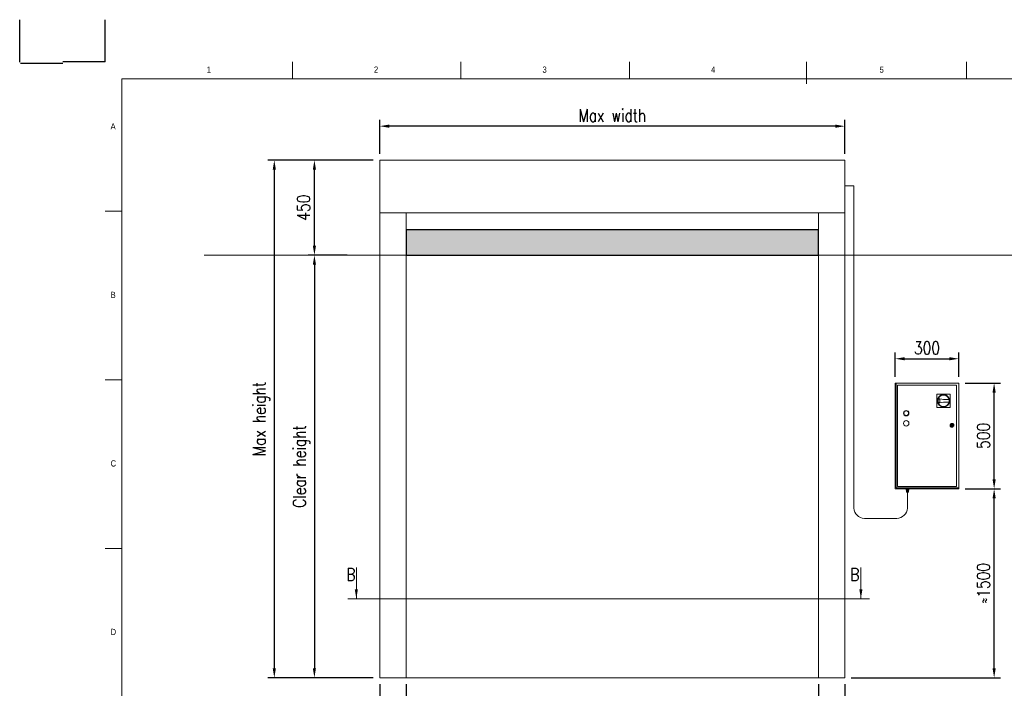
# Model space of a CAD drawing. Header units: inches. Extents: x 0 to 13926, y 0 to 5002.
# Tile 9 of 10: x 6759 to 11417, y 1840 to 5002. Entities that reach past the tile are written whole.
import ezdxf

# ---------------------------------------------------------------- set-up
doc = ezdxf.new("R2010")
doc.units = ezdxf.units.IN
doc.header["$MEASUREMENT"] = 0
doc.layers.add('FORMAT', color=7, linetype='Continuous')
doc.styles.add('NYIP', font='romans.shx', dxfattribs={"width": 0.8})
doc.styles.add('SLDTEXTSTYLE0', font='GOTHIC.TTF', dxfattribs={"width": 0.913})
doc.dimstyles.new('STANDARD35', dxfattribs={"dimscale": 35, "dimtxt": 2, "dimasz": 1.5, "dimexe": 1, "dimexo": 1, "dimgap": 0.7, "dimtad": 1, "dimdec": 0, "dimdsep": 46, "dimtxsty": 'NYIP', "dimcen": 0, "dimclrd": 1, "dimclre": 1, "dimclrt": 2, "dimadec": 0, "dimazin": 0, "dimtfac": 1, "dimtdec": 0, "dimtix": 1, "dimtmove": 0, "dimatfit": 3, "dimfxl": 0, "dimtvp": 1, "dimtolj": 1, "dimtzin": 0, "dimarcsym": 0})

# ---------------------------------------------------------------- blocks, each defined once
blk = doc.blocks.new('A$C7C9C4F3F')
at = {"color": 7, "lineweight": 5}
blk.add_line((8295, 11245), (8295, 11504), dxfattribs=at)
at = {"layer": 'FORMAT', "color": 7, "lineweight": 5}
for p, q in [((2216, 11304), (2216, 11504)), ((4209, 11504), (4209, 11304)), ((6202, 11304), (6202, 11504)), ((10188, 11304), (10188, 11504)), ((16199, 11304), (199, 11304)), ((199, 11304), (199, 199)), ((199, 9738), (0, 9738)), ((0, 7745), (199, 7745)), ((0, 5752), (199, 5752))]:
    blk.add_line(p, q, dxfattribs=at)
at = {"color": 7, "lineweight": 5, "char_height": 73.8, "attachment_point": 1, "style": 'SLDTEXTSTYLE0'}
for s, insert in [('1', (1203, 11450)), ('2', (3180, 11450)), ('3', (5173, 11450)), ('4', (7166, 11450)), ('5', (9159, 11450)), ('A', (66, 10780)), ('B', (66, 8787)), ('C', (66, 6794)), ('D', (66, 4801))]:
    blk.add_mtext(s, dxfattribs=dict(at, insert=insert))
blk = doc.blocks.new('*D80')
at = {"color": 7, "lineweight": -2}
for p, q in [((8587.1, 1859.5), (8587.1, 1665.8)), ((10537.1, 1859.5), (10537.1, 1665.8)), ((8632.1, 1695.8), (10492.1, 1695.8))]:
    blk.add_line(p, q, dxfattribs=at)
at = {"color": 7}
for points in [[(8632.1, 1703.3), (8632.1, 1688.3), (8587.1, 1695.8)], [(10492.1, 1688.3), (10492.1, 1703.3), (10537.1, 1695.8)]]:
    blk.add_solid(points, dxfattribs=at)
at = {"layer": 'Defpoints', "color": 0}
for p in [(8587.1, 1889.5), (10537.1, 1889.5), (10537.1, 1695.8)]:
    blk.add_point(p, dxfattribs=at)
at = {"color": 7, "lineweight": 0, "insert": (9562.1, 1746.8), "char_height": 60, "attachment_point": 5, "style": 'NYIP'}
blk.add_mtext('\\A1;Clear width', dxfattribs=at)
blk = doc.blocks.new('*D81')
at = {"color": 7, "lineweight": -2}
for p, q in [((8462.1, 1859.5), (8462.1, 1665.8)), ((8587.1, 1859.5), (8587.1, 1665.8)), ((8462.1, 1695.8), (8213.1, 1695.8)), ((8417.1, 1695.8), (8372.1, 1695.8)), ((8587.1, 1695.8), (8462.1, 1695.8)), ((8632.1, 1695.8), (8677.1, 1695.8))]:
    blk.add_line(p, q, dxfattribs=at)
at = {"color": 7}
for points in [[(8417.1, 1688.3), (8417.1, 1703.3), (8462.1, 1695.8)], [(8632.1, 1703.3), (8632.1, 1688.3), (8587.1, 1695.8)]]:
    blk.add_solid(points, dxfattribs=at)
at = {"layer": 'Defpoints', "color": 0}
for p in [(8462.1, 1889.5), (8587.1, 1889.5), (8462.1, 1695.8)]:
    blk.add_point(p, dxfattribs=at)
at = {"color": 7, "lineweight": 0, "insert": (8292.6, 1746.8), "char_height": 60, "attachment_point": 5, "style": 'NYIP'}
blk.add_mtext('\\A1;125', dxfattribs=at)
blk = doc.blocks.new('*D82')
at = {"color": 7, "lineweight": -2}
for p, q in [((10537.1, 1859.5), (10537.1, 1665.8)), ((10662.1, 1859.5), (10662.1, 1665.8)), ((10492.1, 1695.8), (10447.1, 1695.8)), ((10537.1, 1695.8), (10662.1, 1695.8)), ((10662.1, 1695.8), (10911, 1695.8)), ((10707.1, 1695.8), (10752.1, 1695.8))]:
    blk.add_line(p, q, dxfattribs=at)
at = {"color": 7}
for points in [[(10492.1, 1688.3), (10492.1, 1703.3), (10537.1, 1695.8)], [(10707.1, 1703.3), (10707.1, 1688.3), (10662.1, 1695.8)]]:
    blk.add_solid(points, dxfattribs=at)
at = {"layer": 'Defpoints', "color": 0}
for p in [(10537.1, 1889.5), (10662.1, 1889.5), (10662.1, 1695.8)]:
    blk.add_point(p, dxfattribs=at)
at = {"color": 7, "lineweight": 0, "insert": (10831.5, 1746.8), "char_height": 60, "attachment_point": 5, "style": 'NYIP'}
blk.add_mtext('\\A1;125', dxfattribs=at)
blk = doc.blocks.new('*D83')
at = {"color": 7, "lineweight": -2}
for p, q in [((8432.1, 4338), (7933.7, 4338)), ((7963.7, 4293), (7963.7, 1934.5)), ((8432.1, 1889.5), (7933.7, 1889.5))]:
    blk.add_line(p, q, dxfattribs=at)
at = {"color": 7}
for points in [[(7971.2, 4293), (7956.2, 4293), (7963.7, 4338)], [(7956.2, 1934.5), (7971.2, 1934.5), (7963.7, 1889.5)]]:
    blk.add_solid(points, dxfattribs=at)
at = {"layer": 'Defpoints', "color": 0}
for p in [(8462.1, 4338), (7963.7, 1889.5), (8462.1, 1889.5)]:
    blk.add_point(p, dxfattribs=at)
at = {"color": 7, "lineweight": 0, "insert": (7902.7, 3113.8), "char_height": 60, "attachment_point": 5, "rotation": 90, "style": 'NYIP'}
blk.add_mtext('\\A1;Max height', dxfattribs=at)
blk = doc.blocks.new('*D84')
at = {"color": 7, "lineweight": -2}
for p, q in [((8462.1, 4368), (8462.1, 4528.3)), ((10662.1, 4368), (10662.1, 4528.3)), ((10617.1, 4498.3), (8507.1, 4498.3))]:
    blk.add_line(p, q, dxfattribs=at)
at = {"color": 7}
for points in [[(8507.1, 4505.8), (8507.1, 4490.8), (8462.1, 4498.3)], [(10617.1, 4490.8), (10617.1, 4505.8), (10662.1, 4498.3)]]:
    blk.add_solid(points, dxfattribs=at)
at = {"layer": 'Defpoints', "color": 0}
for p in [(8462.1, 4498.3), (8462.1, 4338), (10662.1, 4338)]:
    blk.add_point(p, dxfattribs=at)
at = {"color": 7, "lineweight": 0, "insert": (9562.1, 4549.3), "char_height": 60, "attachment_point": 5, "style": 'NYIP'}
blk.add_mtext('\\A1;Max width', dxfattribs=at)
blk = doc.blocks.new('*D85')
at = {"color": 7, "lineweight": -2}
for p, q in [((8432.1, 4338), (8123.4, 4338)), ((8153.4, 3933), (8153.4, 4293)), ((8308.3, 3888), (8123.4, 3888))]:
    blk.add_line(p, q, dxfattribs=at)
at = {"color": 7}
for points in [[(8160.9, 4293), (8145.9, 4293), (8153.4, 4338)], [(8145.9, 3933), (8160.9, 3933), (8153.4, 3888)]]:
    blk.add_solid(points, dxfattribs=at)
at = {"layer": 'Defpoints', "color": 0}
for p in [(8153.4, 4338), (8462.1, 4338), (8338.3, 3888)]:
    blk.add_point(p, dxfattribs=at)
at = {"color": 7, "lineweight": 0, "insert": (8102.4, 4113), "char_height": 60, "attachment_point": 5, "rotation": 90, "style": 'NYIP'}
blk.add_mtext('\\A1;450', dxfattribs=at)
blk = doc.blocks.new('*D86')
at = {"color": 7, "lineweight": -2}
for p, q in [((8307.4, 3888), (8123.4, 3888)), ((8153.4, 3843), (8153.4, 1934.5)), ((8432.1, 1889.5), (8123.4, 1889.5))]:
    blk.add_line(p, q, dxfattribs=at)
at = {"color": 7}
for points in [[(8160.9, 3843), (8145.9, 3843), (8153.4, 3888)], [(8145.9, 1934.5), (8160.9, 1934.5), (8153.4, 1889.5)]]:
    blk.add_solid(points, dxfattribs=at)
at = {"layer": 'Defpoints', "color": 0}
for p in [(8337.4, 3888), (8153.4, 1889.5), (8462.1, 1889.5)]:
    blk.add_point(p, dxfattribs=at)
at = {"color": 7, "lineweight": 0, "insert": (8092.4, 2888.8), "char_height": 60, "attachment_point": 5, "rotation": 90, "style": 'NYIP'}
blk.add_mtext('\\A1;Clear height^J', dxfattribs=at)
blk = doc.blocks.new('*D87')
at = {"color": 7, "lineweight": -2}
for p, q in [((11230.9, 2783.5), (11398.4, 2783.5)), ((11368.4, 1934.5), (11368.4, 2738.5)), ((10692.1, 1889.5), (11398.4, 1889.5))]:
    blk.add_line(p, q, dxfattribs=at)
at = {"color": 7}
for points in [[(11375.9, 2738.5), (11360.9, 2738.5), (11368.4, 2783.5)], [(11360.9, 1934.5), (11375.9, 1934.5), (11368.4, 1889.5)]]:
    blk.add_solid(points, dxfattribs=at)
at = {"layer": 'Defpoints', "color": 0}
for p in [(11200.9, 2783.5), (11368.4, 2783.5), (10662.1, 1889.5)]:
    blk.add_point(p, dxfattribs=at)
at = {"color": 7, "lineweight": 0, "insert": (11317.4, 2336.5), "char_height": 60, "attachment_point": 5, "rotation": 90, "style": 'NYIP'}
blk.add_mtext('\\A1;≈1500', dxfattribs=at)
blk = doc.blocks.new('*D88')
at = {"color": 7, "lineweight": -2}
for p, q in [((11230.9, 3283.5), (11398.4, 3283.5)), ((11368.4, 2828.5), (11368.4, 3238.5)), ((11230.9, 2783.5), (11398.4, 2783.5))]:
    blk.add_line(p, q, dxfattribs=at)
at = {"color": 7}
for points in [[(11375.9, 3238.5), (11360.9, 3238.5), (11368.4, 3283.5)], [(11360.9, 2828.5), (11375.9, 2828.5), (11368.4, 2783.5)]]:
    blk.add_solid(points, dxfattribs=at)
at = {"layer": 'Defpoints', "color": 0}
for p in [(11200.9, 3283.5), (11368.4, 3283.5), (11200.9, 2783.5)]:
    blk.add_point(p, dxfattribs=at)
at = {"color": 7, "lineweight": 0, "insert": (11317.4, 3033.5), "char_height": 60, "attachment_point": 5, "rotation": 90, "style": 'NYIP'}
blk.add_mtext('\\A1;500', dxfattribs=at)
blk = doc.blocks.new('*D89')
at = {"color": 7, "lineweight": -2}
for p, q in [((10900.9, 3313.5), (10900.9, 3428.3)), ((11200.9, 3313.5), (11200.9, 3428.3)), ((10945.9, 3398.3), (11155.9, 3398.3))]:
    blk.add_line(p, q, dxfattribs=at)
at = {"color": 7}
for points in [[(10945.9, 3405.8), (10945.9, 3390.8), (10900.9, 3398.3)], [(11155.9, 3390.8), (11155.9, 3405.8), (11200.9, 3398.3)]]:
    blk.add_solid(points, dxfattribs=at)
at = {"layer": 'Defpoints', "color": 0}
for p in [(11200.9, 3398.3), (10900.9, 3283.5), (11200.9, 3283.5)]:
    blk.add_point(p, dxfattribs=at)
at = {"color": 7, "lineweight": 0, "insert": (11050.9, 3449.3), "char_height": 60, "attachment_point": 5, "style": 'NYIP'}
blk.add_mtext('\\A1;300', dxfattribs=at)

msp = doc.modelspace()

# ---------------------------------------------------------------- hatches: boundary and pattern name
at = {"true_color": 0x10733a}
h = msp.add_hatch(color=116, dxfattribs=at)
h.set_gradient(color2=(0, 0, 0), one_color=1)
h.paths.add_polyline_path([(10537.1, 3888), (10537.1, 4008), (8587.1, 4008), (8587.1, 3888)])

# ---------------------------------------------------------------- linework, layer by layer
at = {"color": 2}
for p, q in [((6759.5, 4801.5), (6759.5, 5001.5)), ((7163, 4802), (7163, 5002)), ((7163, 4802), (6963, 4802))]:
    msp.add_line(p, q, dxfattribs=at)
for p, q in [((6763.5, 4797), (6963.5, 4797)), ((10537.1, 4008), (8587.1, 4008)), ((8587.1, 4008), (8587.1, 3888)), ((10537.1, 3888), (10537.1, 4008)), ((8587.1, 3888), (10537.1, 3888))]:
    msp.add_line(p, q)
at = {"color": 7, "lineweight": 5}
for p, q in [((10662.1, 4338), (8462.1, 4338)), ((8462.1, 4337.7), (8462.1, 4338)), ((8462.1, 4332.1), (8462.1, 4337.7)), ((8462.1, 4337.7), (8462.1, 4337.7)), ((8462.1, 4331.6), (8462.1, 4332.1)), ((8462.1, 4315.8), (8462.1, 4331.6)), ((10662.1, 4267), (10662.1, 4338)), ((8462.1, 4314.8), (8462.1, 4315.8)), ((8462.1, 4291.3), (8462.1, 4314.8)), ((8462.1, 4290), (8462.1, 4291.3)), ((8462.1, 4262), (8462.1, 4290)), ((8462.1, 4261.3), (8462.1, 4262)), ((8462.1, 4164.8), (8462.1, 4261.3)), ((10662.1, 3891), (10662.1, 4267)), ((10704.5, 4215.5), (10662.1, 4215.5)), ((10704.5, 4215.5), (10704.5, 2692.1)), ((8462.1, 4164.1), (8462.1, 4164.8)), ((8462.1, 4136.1), (8462.1, 4164.1)), ((8462.1, 4134.8), (8462.1, 4136.1)), ((8462.1, 4111.2), (8462.1, 4134.8)), ((8462.1, 4110.2), (8462.1, 4111.2)), ((8462.1, 4094.5), (8462.1, 4110.2)), ((8462.1, 4094), (8462.1, 4094.5)), ((8462.1, 4088.4), (8462.1, 4094)), ((8462.1, 4088.3), (8462.1, 4088.4)), ((8462.1, 4088.3), (8462.1, 1889.5)), ((10662.1, 4088.3), (8462.1, 4088.3)), ((8587.1, 4088.3), (8587.1, 1889.5)), ((10537.1, 1889.5), (10537.1, 4088.3)), ((10662.1, 3820), (10662.1, 3891)), ((10662.1, 1889.5), (10662.1, 3820)), ((10904.7, 3283.5), (10900.9, 3283.5)), ((10900.9, 3283.5), (10900.9, 2783.5)), ((10904.7, 3283.5), (10904.7, 2787.3)), ((11200.9, 3283.5), (10904.7, 3283.5)), ((11190, 3272.6), (10911.8, 3272.6)), ((10911.8, 3272.6), (10911.8, 2794.4)), ((11190, 2794.4), (11190, 3272.6)), ((11200.9, 2787.3), (11200.9, 3283.5)), ((11160, 3230.7), (11097.6, 3230.4)), ((11097.6, 3230.4), (11097.9, 3168)), ((11160.3, 3168.3), (11160, 3230.7)), ((11097.9, 3168), (11160.3, 3168.3)), ((11129, 3205.1), (11104.2, 3209.8)), ((11104.3, 3188.7), (11129, 3193.6)), ((11111.7, 3206.4), (11105.4, 3207.6)), ((11105.5, 3190.9), (11111.7, 3192.2)), ((11111.7, 3192.2), (11111.7, 3206.4)), ((11111.7, 3192.2), (11111.7, 3206.4)), ((11155.2, 3205.3), (11129, 3205.1)), ((11129, 3193.6), (11155.3, 3193.7)), ((11165.9, 3084.8), (11163.9, 3084.8)), ((11163.9, 3082.2), (11165.9, 3082.2)), ((11173.9, 3084.8), (11171.9, 3084.8)), ((11171.9, 3082.2), (11173.9, 3082.2)), ((10911.8, 2794.4), (11190, 2794.4)), ((10900.9, 2783.5), (11200.9, 2783.5)), ((10904.7, 2787.3), (11200.9, 2787.3)), ((10908.2, 2783.5), (10907.9, 2783.5)), ((10907.9, 2783.5), (10907.9, 2783.5)), ((10908.8, 2783.5), (10908.2, 2783.5)), ((10909.8, 2783.5), (10908.8, 2783.5)), ((10911, 2783.5), (10909.8, 2783.5)), ((10912.5, 2783.5), (10911, 2783.5)), ((10914.2, 2783.5), (10912.5, 2783.5)), ((10916, 2783.5), (10914.2, 2783.5)), ((10917.8, 2783.5), (10916, 2783.5)), ((10919.6, 2783.5), (10917.8, 2783.5)), ((10921.3, 2783.5), (10919.6, 2783.5)), ((10922.8, 2783.5), (10921.3, 2783.5)), ((10924, 2783.5), (10922.8, 2783.5)), ((10925, 2783.5), (10924, 2783.5)), ((10925.6, 2783.5), (10925, 2783.5)), ((10925.9, 2783.5), (10925.6, 2783.5)), ((10925.9, 2783.5), (10925.9, 2783.5)), ((10948.2, 2783.5), (10947.9, 2783.5)), ((10947.9, 2783.5), (10947.9, 2783.5)), ((10948.8, 2783.5), (10948.2, 2783.5)), ((10949.8, 2783.5), (10948.8, 2783.5)), ((10951, 2783.5), (10949.8, 2783.5)), ((10952.5, 2783.5), (10951, 2783.5)), ((10952.4, 2777), (10952.4, 2779.5)), ((10952.4, 2779.5), (10955.5, 2779.5)), ((10952.4, 2777), (10955.5, 2777)), ((10954.7, 2777), (10952.4, 2777)), ((10954.2, 2783.5), (10952.5, 2783.5)), ((10953.3, 2769.5), (10953.3, 2775)), ((10953.3, 2775), (10958.7, 2775)), ((10953.5, 2767.7), (10953.3, 2769.5)), ((10953.3, 2769.5), (10956, 2769.5)), ((10953.3, 2769.5), (10953.3, 2769.5)), ((10953.3, 2769.5), (10953.4, 2769.5)), ((10953.3, 2769.5), (10953.3, 2769.5)), ((10953.3, 2769.5), (10953.3, 2769.5)), ((10953.4, 2769.5), (10953.7, 2769.5)), ((10953.6, 2767.7), (10953.5, 2767.7)), ((10953.8, 2767.7), (10953.6, 2767.7)), ((10953.7, 2769.5), (10954, 2769.5)), ((10954.1, 2767.7), (10953.8, 2767.7)), ((10954, 2769.5), (10954.4, 2769.5)), ((10954.6, 2767.7), (10954.1, 2767.7)), ((10954.2, 2779.5), (10954.2, 2783.5)), ((10956, 2783.5), (10954.2, 2783.5)), ((10954.4, 2769.5), (10954.8, 2769.5)), ((10955.3, 2767.7), (10954.6, 2767.7)), ((10954.7, 2775), (10954.7, 2777)), ((10954.7, 2777), (10954.7, 2777)), ((10954.7, 2777), (10954.9, 2777)), ((10954.8, 2769.5), (10955.4, 2769.5)), ((10954.9, 2777), (10955.2, 2777)), ((10955.1, 2766.5), (10955, 2766.5)), ((10955, 2766.5), (10955.1, 2766.5)), ((10955.4, 2766.5), (10955.1, 2766.5)), ((10955.1, 2766.5), (10955.4, 2766.5)), ((10955.2, 2777), (10955.8, 2777)), ((10956.1, 2767.7), (10955.3, 2767.7)), ((10955.4, 2769.5), (10956, 2769.5)), ((10955.8, 2766.5), (10955.4, 2766.5)), ((10955.4, 2766.5), (10955.8, 2766.5)), ((10955.5, 2777), (10955.5, 2779.5)), ((10955.5, 2779.5), (10961.8, 2779.5)), ((10955.5, 2777), (10961.8, 2777)), ((10955.8, 2777), (10956.4, 2777)), ((10956.4, 2766.5), (10955.8, 2766.5)), ((10955.8, 2766.5), (10956.4, 2766.5)), ((10957.8, 2783.5), (10956, 2783.5)), ((10956, 2769.5), (10958.7, 2769.5)), ((10956, 2769.5), (10956.6, 2769.5)), ((10957, 2767.7), (10956.1, 2767.7)), ((10956.4, 2766.5), (10956.2, 2766.5)), ((10956.2, 2766.5), (10956.2, 2766.5)), ((10956.2, 2766.5), (10956.4, 2766.5)), ((10956.4, 2777), (10957.2, 2777)), ((10957.1, 2766.5), (10956.4, 2766.5)), ((10956.4, 2766.5), (10957.1, 2766.5)), ((10956.7, 2766.5), (10956.4, 2766.5)), ((10956.4, 2766.5), (10956.7, 2766.5)), ((10956.6, 2769.5), (10957.3, 2769.5)), ((10957.2, 2766.5), (10956.7, 2766.5)), ((10956.7, 2766.5), (10957.2, 2766.5)), ((10957.9, 2767.7), (10957, 2767.7)), ((10957.9, 2766.5), (10957.1, 2766.5)), ((10957.1, 2766.5), (10957.9, 2766.5)), ((10957.2, 2777), (10958, 2777)), ((10957.8, 2766.5), (10957.2, 2766.5)), ((10957.2, 2766.5), (10957.8, 2766.5)), ((10957.3, 2769.5), (10958, 2769.5)), ((10959.6, 2783.5), (10957.8, 2783.5)), ((10958.5, 2766.5), (10957.8, 2766.5)), ((10957.8, 2766.5), (10958.5, 2766.5)), ((10958.9, 2767.7), (10957.9, 2767.7)), ((10958.7, 2766.5), (10957.9, 2766.5)), ((10957.9, 2766.5), (10958.7, 2766.5)), ((10958, 2777), (10958.9, 2777)), ((10958, 2769.5), (10958.7, 2769.5)), ((10959.2, 2766.5), (10958.5, 2766.5)), ((10958.5, 2766.5), (10959.2, 2766.5)), ((10958.5, 2766.5), (10958.5, 2692.1)), ((10958.7, 2769.5), (10958.7, 2775)), ((10958.7, 2775), (10964.1, 2775)), ((10958.7, 2769.5), (10961.4, 2769.5)), ((10958.7, 2769.5), (10959.4, 2769.5)), ((10959.5, 2766.5), (10958.7, 2766.5)), ((10958.7, 2766.5), (10959.5, 2766.5)), ((10958.9, 2777), (10959.7, 2777)), ((10959.9, 2767.7), (10958.9, 2767.7)), ((10959.8, 2766.5), (10959.2, 2766.5)), ((10959.2, 2766.5), (10959.8, 2766.5)), ((10959.4, 2769.5), (10960.1, 2769.5)), ((10960.3, 2766.5), (10959.5, 2766.5)), ((10959.5, 2766.5), (10960.3, 2766.5)), ((10961.3, 2783.5), (10959.6, 2783.5)), ((10959.7, 2777), (10960.5, 2777)), ((10960.4, 2766.5), (10959.8, 2766.5)), ((10959.8, 2766.5), (10960.4, 2766.5)), ((10960.8, 2767.7), (10959.9, 2767.7)), ((10960.1, 2769.5), (10960.7, 2769.5)), ((10960.9, 2766.5), (10960.3, 2766.5)), ((10960.3, 2766.5), (10960.9, 2766.5)), ((10960.8, 2766.5), (10960.4, 2766.5)), ((10960.4, 2766.5), (10960.8, 2766.5)), ((10960.5, 2777), (10961.3, 2777)), ((10960.7, 2769.5), (10961.4, 2769.5)), ((10961.6, 2767.7), (10960.8, 2767.7)), ((10961.1, 2766.5), (10960.8, 2766.5)), ((10960.8, 2766.5), (10961.1, 2766.5)), ((10961.5, 2766.5), (10960.9, 2766.5)), ((10960.9, 2766.5), (10961.5, 2766.5)), ((10961.2, 2766.5), (10961.1, 2766.5)), ((10961.1, 2766.5), (10961.2, 2766.5)), ((10962.8, 2783.5), (10961.3, 2783.5)), ((10961.3, 2777), (10961.9, 2777)), ((10961.4, 2769.5), (10964.1, 2769.5)), ((10961.4, 2769.5), (10962, 2769.5)), ((10962, 2766.5), (10961.5, 2766.5)), ((10961.5, 2766.5), (10962, 2766.5)), ((10962.4, 2767.7), (10961.6, 2767.7)), ((10961.8, 2777), (10961.8, 2779.5)), ((10961.8, 2779.5), (10964.9, 2779.5)), ((10961.8, 2777), (10964.9, 2777)), ((10961.9, 2777), (10962.3, 2777)), ((10962, 2769.5), (10962.5, 2769.5)), ((10962.2, 2766.5), (10962, 2766.5)), ((10962, 2766.5), (10962.2, 2766.5)), ((10962.3, 2766.5), (10962.2, 2766.5)), ((10962.2, 2766.5), (10962.3, 2766.5)), ((10962.3, 2777), (10962.6, 2777)), ((10963, 2767.7), (10962.4, 2767.7)), ((10962.5, 2769.5), (10963, 2769.5)), ((10962.6, 2777), (10962.7, 2777)), ((10962.7, 2777), (10962.7, 2775)), ((10962.7, 2777), (10962.7, 2777)), ((10964.9, 2777), (10962.7, 2777)), ((10964, 2783.5), (10962.8, 2783.5)), ((10963, 2769.5), (10963.4, 2769.5)), ((10963.4, 2767.7), (10963, 2767.7)), ((10963.2, 2783.5), (10963.2, 2779.5)), ((10963.4, 2769.5), (10963.7, 2769.5)), ((10963.7, 2767.7), (10963.4, 2767.7)), ((10963.7, 2769.5), (10963.9, 2769.5)), ((10963.8, 2767.7), (10963.7, 2767.7)), ((10964.1, 2769.5), (10963.8, 2767.7)), ((10963.9, 2769.5), (10964, 2769.5)), ((10965, 2783.5), (10964, 2783.5)), ((10964, 2769.5), (10964.1, 2769.5)), ((10964.1, 2769.5), (10964.1, 2775)), ((10964.1, 2769.5), (10964.1, 2769.5)), ((10964.1, 2769.5), (10964.1, 2769.5)), ((10964.9, 2777), (10964.9, 2779.5)), ((10965.6, 2783.5), (10965, 2783.5)), ((10965.9, 2783.5), (10965.6, 2783.5)), ((10965.9, 2783.5), (10965.9, 2783.5)), ((10988.2, 2783.5), (10987.9, 2783.5)), ((10987.9, 2783.5), (10987.9, 2783.5)), ((10988.8, 2783.5), (10988.2, 2783.5)), ((10989.8, 2783.5), (10988.8, 2783.5)), ((10991, 2783.5), (10989.8, 2783.5)), ((10992.5, 2783.5), (10991, 2783.5)), ((10994.2, 2783.5), (10992.5, 2783.5)), ((10996, 2783.5), (10994.2, 2783.5)), ((10997.8, 2783.5), (10996, 2783.5)), ((10999.6, 2783.5), (10997.8, 2783.5)), ((11001.3, 2783.5), (10999.6, 2783.5)), ((11002.8, 2783.5), (11001.3, 2783.5)), ((11004, 2783.5), (11002.8, 2783.5)), ((11005, 2783.5), (11004, 2783.5)), ((11005.6, 2783.5), (11005, 2783.5)), ((11005.9, 2783.5), (11005.6, 2783.5)), ((11005.9, 2783.5), (11005.9, 2783.5)), ((11136.2, 2783.5), (11135.9, 2783.5)), ((11135.9, 2783.5), (11135.9, 2783.5)), ((11136.8, 2783.5), (11136.2, 2783.5)), ((11137.8, 2783.5), (11136.8, 2783.5)), ((11139, 2783.5), (11137.8, 2783.5)), ((11140.5, 2783.5), (11139, 2783.5)), ((11142.2, 2783.5), (11140.5, 2783.5)), ((11144, 2783.5), (11142.2, 2783.5)), ((11145.8, 2783.5), (11144, 2783.5)), ((11147.6, 2783.5), (11145.8, 2783.5)), ((11149.3, 2783.5), (11147.6, 2783.5)), ((11150.8, 2783.5), (11149.3, 2783.5)), ((11152, 2783.5), (11150.8, 2783.5)), ((11153, 2783.5), (11152, 2783.5)), ((11153.6, 2783.5), (11153, 2783.5)), ((11153.9, 2783.5), (11153.6, 2783.5)), ((11153.9, 2783.5), (11153.9, 2783.5)), ((11176.2, 2783.5), (11175.9, 2783.5)), ((11175.9, 2783.5), (11175.9, 2783.5)), ((11176.8, 2783.5), (11176.2, 2783.5)), ((11177.8, 2783.5), (11176.8, 2783.5)), ((11179, 2783.5), (11177.8, 2783.5)), ((11180.5, 2783.5), (11179, 2783.5)), ((11182.2, 2783.5), (11180.5, 2783.5)), ((11184, 2783.5), (11182.2, 2783.5)), ((11185.8, 2783.5), (11184, 2783.5)), ((11187.6, 2783.5), (11185.8, 2783.5)), ((11189.3, 2783.5), (11187.6, 2783.5)), ((11190.8, 2783.5), (11189.3, 2783.5)), ((11192, 2783.5), (11190.8, 2783.5)), ((11193, 2783.5), (11192, 2783.5)), ((11193.6, 2783.5), (11193, 2783.5)), ((11193.9, 2783.5), (11193.6, 2783.5)), ((11193.9, 2783.5), (11193.9, 2783.5)), ((11200.9, 2783.5), (11200.9, 2787.3)), ((10754.6, 2642.4), (10908.5, 2642.4)), ((8462.2, 1889.5), (8462.1, 1889.5)), ((8465.1, 1889.5), (8462.2, 1889.5)), ((8466.1, 1889.5), (8465.1, 1889.5)), ((8473.8, 1889.5), (8466.1, 1889.5)), ((8475.6, 1889.5), (8473.8, 1889.5)), ((8486.6, 1889.5), (8475.6, 1889.5)), ((8487.6, 1889.5), (8486.6, 1889.5)), ((8573.2, 1889.5), (8487.6, 1889.5)), ((8577.1, 1889.5), (8573.2, 1889.5)), ((8577.1, 1889.5), (8582.1, 1889.5)), ((8582.1, 1889.5), (10542.1, 1889.5)), ((10547.1, 1889.5), (10542.1, 1889.5)), ((10547.1, 1889.5), (10550.9, 1889.5)), ((10550.9, 1889.5), (10636.5, 1889.5)), ((10636.5, 1889.5), (10637.5, 1889.5)), ((10637.5, 1889.5), (10648.5, 1889.5)), ((10648.5, 1889.5), (10650.3, 1889.5)), ((10650.3, 1889.5), (10658, 1889.5)), ((10658, 1889.5), (10659, 1889.5)), ((10659, 1889.5), (10661.9, 1889.5)), ((10661.9, 1889.5), (10662.1, 1889.5))]:
    msp.add_line(p, q, dxfattribs=at)
at = {"color": 7, "lineweight": 0}
for p, q in [((7632.7, 3888), (10957.4, 3888)), ((12621.8, 3888.4), (8166.7, 3888.4)), ((8351.9, 2411.5), (8351.9, 2262.2)), ((10738.3, 2411.5), (10738.3, 2262.2)), ((8311.9, 2262.2), (10778.3, 2262.2))]:
    msp.add_line(p, q, dxfattribs=at)
at = {"color": 7, "lineweight": 5}
for centre, radius in [((11129, 3199.4), 29.8), ((11129, 3199.4), 26.9), ((10952.7, 3140.8), 12.8), ((10952.7, 3140.8), 10.9), ((10952.7, 3092.8), 12.8), ((11168.9, 3083.5), 8.96), ((11168.9, 3083.5), 7.68), ((11168.9, 3083.5), 5.12), ((11168.9, 3083.5), 1.28)]:
    msp.add_circle(centre, radius, dxfattribs=at)
for centre, radius, start, end in [((11129, 3199.4), 26.9, 157.1644, 203.4292), ((11129, 3199.4), 25, 160.703, 199.8905), ((11129, 3199.4), 26.9, 347.9232, 12.6704), ((11168.9, 3083.5), 5.12, 14.4775, 165.5225), ((11168.9, 3083.5), 5.12, 194.4775, 345.5225), ((11168.9, 3083.5), 3.3, 22.8511, 157.1489), ((11168.9, 3083.5), 3.3, 202.8511, 337.1489), ((10758.2, 2696.1), 53.8, 184.2365, 266.1603), ((10904.9, 2696.1), 53.7, 273.837, 355.77)]:
    msp.add_arc(centre, radius, start, end, dxfattribs=at)
for points, knots in [([(10954.9, 2766.5), (10954.9, 2766.5), (10954.9, 2766.5), (10954.7, 2766.5), (10954.5, 2766.6), (10954.2, 2766.7), (10953.9, 2767), (10953.7, 2767.3), (10953.6, 2767.6), (10953.6, 2767.7)], [0, 0, 0, 0, 0.004473, 0.071345, 0.184056, 0.381389, 0.583308, 0.787337, 1, 1, 1, 1]), ([(10963.8, 2767.8), (10963.8, 2767.7), (10963.7, 2767.5), (10963.6, 2767.2), (10963.3, 2766.9), (10963.1, 2766.7), (10962.9, 2766.6), (10962.7, 2766.5), (10962.5, 2766.5), (10962.5, 2766.5), (10962.5, 2766.5)], [0, 0, 0, 0, 0.127932, 0.334083, 0.512603, 0.668158, 0.801193, 0.910237, 0.992808, 1, 1, 1, 1])]:
    msp.add_open_spline(points, degree=3, knots=knots, dxfattribs=at)
at = {"color": 7, "lineweight": 0}
for points in [[(8359.2, 2308.4), (8344.2, 2308.4), (8351.7, 2263.4)], [(10745.6, 2308.4), (10730.6, 2308.4), (10738.1, 2263.4)]]:
    msp.add_solid(points, dxfattribs=at)

# ---------------------------------------------------------------- block references
at = {"xscale": 0.4, "yscale": 0.4, "zscale": 0.4}
msp.add_blockref('A$C7C9C4F3F', (7163, 200.5), dxfattribs=at)

# ---------------------------------------------------------------- texts
at = {"color": 7, "lineweight": 0, "char_height": 60, "attachment_point": 5, "style": 'NYIP'}
for insert in [(8325.7, 2377.6, 1.5), (10709.2, 2377.6, 1.5)]:
    msp.add_mtext('\\A1;B', dxfattribs=dict(at, insert=insert))

# ---------------------------------------------------------------- dimensions: what is measured, and where the dimension line sits
at = {"color": 7, "lineweight": 0}
for base, p1, p2, angle, text, picture, middle in [((8462.1, 4498.3), (10662.1, 4338), (8462.1, 4338), 0, 'Max width', '*D84', (9562.1, 4549.3)), ((7963.7, 1889.5), (8462.1, 4338), (8462.1, 1889.5), 90, 'Max height', '*D83', (7902.7, 3113.8)), ((8153.4, 1889.5), (8337.4, 3888), (8462.1, 1889.5), 90, 'Clear height^J', '*D86', (8092.4, 2888.8)), ((11368.4, 2783.5), (10662.1, 1889.5), (11200.9, 2783.5), 90, '≈1500', '*D87', (11317.4, 2336.5)), ((10537.1, 1695.8), (8587.1, 1889.5), (10537.1, 1889.5), 0, 'Clear width', '*D80', (9562.1, 1746.8))]:
    dim = msp.add_linear_dim(base=base, p1=p1, p2=p2, angle=angle, text=text, dimstyle='STANDARD35', override={"dimscale": 30, "dimclrd": 7, "dimclre": 7, "dimclrt": 7}, dxfattribs=at)
    dim.commit()
    dim.dimension.update_dxf_attribs({"geometry": picture, "text_midpoint": middle})
for base, p1, p2, angle, picture, middle in [((8153.4, 4338), (8338.3, 3888), (8462.1, 4338), 90, '*D85', (8102.4, 4113)), ((11200.9, 3398.3), (10900.9, 3283.5), (11200.9, 3283.5), 0, '*D89', (11050.9, 3449.3)), ((11368.4, 3283.5), (11200.9, 2783.5), (11200.9, 3283.5), 90, '*D88', (11317.4, 3033.5))]:
    dim = msp.add_linear_dim(base=base, p1=p1, p2=p2, angle=angle, dimstyle='STANDARD35', override={"dimscale": 30, "dimclrd": 7, "dimclre": 7, "dimclrt": 7}, dxfattribs=at)
    dim.commit()
    dim.dimension.update_dxf_attribs({"geometry": picture, "text_midpoint": middle})
for base, p1, p2, picture, middle in [((8462.1, 1695.8), (8587.1, 1889.5), (8462.1, 1889.5), '*D81', (8292.6, 1695.8)), ((10662.1, 1695.8), (10537.1, 1889.5), (10662.1, 1889.5), '*D82', (10831.5, 1695.8))]:
    dim = msp.add_linear_dim(base=base, p1=p1, p2=p2, angle=0, dimstyle='STANDARD35', override={"dimscale": 30, "dimclrd": 7, "dimclre": 7, "dimclrt": 7}, dxfattribs=at)
    dim.commit()
    dim.dimension.update_dxf_attribs({"geometry": picture, "text_midpoint": middle, "dimtype": 160})

doc.saveas('drawing.dxf')
